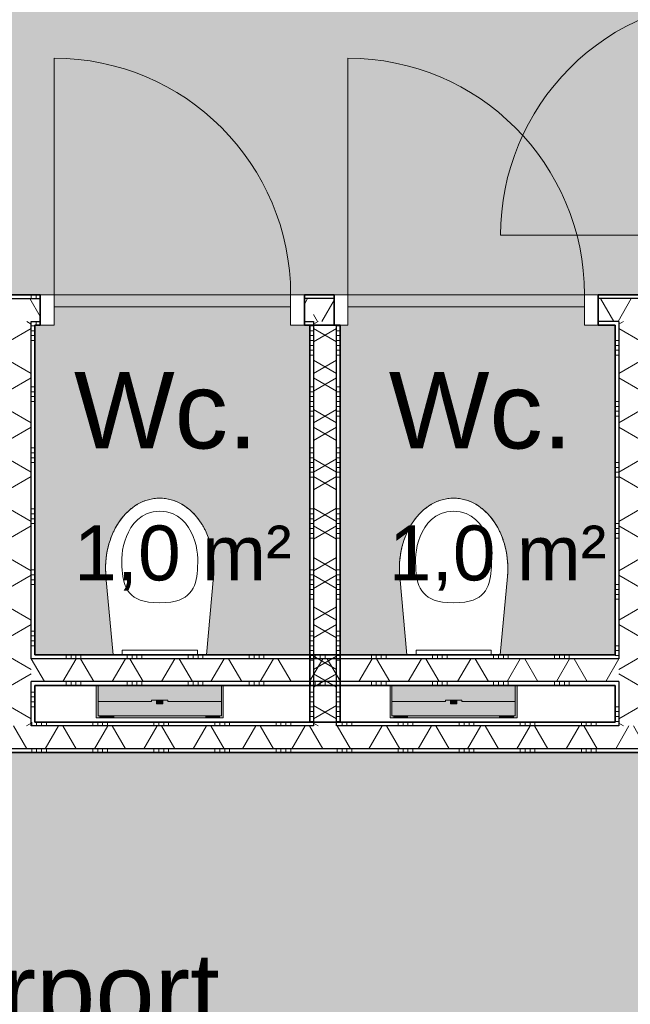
# Model space of a CAD drawing. Header units: millimetres. Extents: x 76115 to 117635, y -12665 to 37646.
# Tile 14 of 52: x 88023 to 90023, y 8591 to 11817. Entities that reach past the tile are written whole.
import ezdxf

# ---------------------------------------------------------------- set-up
doc = ezdxf.new("R2010")
doc.units = ezdxf.units.MM
doc.linetypes.add('Hidden', pattern=[4, 2, -2])
for name, color, linetype, lineweight in [('A-AREA-IDEN', 2, 'Continuous', 13), ('A-AREA-PATT', 32, 'Continuous', 9), ('A-DOOR', 31, 'Continuous', 18), ('A-DOOR-FRAM', 31, 'Continuous', 13), ('A-WALL', 113, 'Continuous', 18), ('A-WALL-PATT', 111, 'Continuous', 35), ('I-WALL', 2, 'Continuous', 18), ('P-SANR-FIXT', 6, 'Continuous', 13)]:
    doc.layers.add(name, color=color, linetype=linetype, lineweight=lineweight)
doc.styles.add('Arial', font='arial.ttf', dxfattribs={"height": 180})
doc.styles.add('Arial_1', font='arial.ttf', dxfattribs={"height": 250})
pattern_1 = [(270, (87510, 9515.63), (200, 7e-13), []), (270, (87494, 9515.63), (200, 7e-13), []), (270, (87478, 9515.63), (200, 7e-13), []), (270, (87462, 9515.63), (200, 7e-13), [])]
pattern_2 = [(90, (90460.13, 10815.54), (-200, 5e-13), []), (90, (90476.13, 10815.54), (-200, 5e-13), []), (90, (90492.13, 10815.54), (-200, 5e-13), []), (90, (90508.13, 10815.54), (-200, 5e-13), [])]
pattern_3 = [(0, (88972.57, 10165.59), (0, 200), []), (0, (88972.57, 10149.59), (0, 200), []), (0, (88972.57, 10133.59), (0, 200), []), (0, (88972.57, 10117.59), (0, 200), [])]
pattern_4 = [(270, (90510.13, 9515.63), (200, 5e-13), []), (270, (90494.13, 9515.63), (200, 5e-13), []), (270, (90478.13, 9515.63), (200, 5e-13), []), (270, (90462.13, 9515.63), (200, 5e-13), [])]
pattern_5 = [(180, (89072.57, 10165.59), (-3e-13, -200), []), (180, (89072.57, 10181.59), (-3e-13, -200), []), (180, (89072.57, 10197.59), (-3e-13, -200), []), (180, (89072.57, 10213.59), (-3e-13, -200), [])]
pattern_6 = [(90, (87460, 10815.54), (-200, -2e-12), []), (90, (87476, 10815.54), (-200, -2e-12), []), (90, (87492, 10815.54), (-200, -2e-12), []), (90, (87508, 10815.54), (-200, -2e-12), [])]
pattern_7 = [(270, (89022.56, 9735.63), (200, 4e-12), []), (270, (89006.56, 9735.63), (200, 4e-12), []), (270, (88990.56, 9735.63), (200, 4e-12), []), (270, (88974.56, 9735.63), (200, 4e-12), [])]

# ---------------------------------------------------------------- blocks, each defined once
blk = doc.blocks.new('200_32_ISR_deur_binnen - dagmaat 0800x2300-7616677-plot_01')
at = {"layer": 'A-DOOR', "lineweight": 13}
blk.add_hatch(color=256, dxfattribs=at).paths.add_polyline_path([(-387.5, 10), (387.5, 10), (387.5, 50), (-387.5, 50)])
for p, q in [((-387.5, 50), (-387.5, 825)), ((-387.5, 50), (387.5, 50)), ((-387.5, 50), (-387.5, 10)), ((387.5, 50), (-387.5, 50)), ((387.5, 10), (387.5, 50)), ((-387.5, 10), (387.5, 10))]:
    blk.add_line(p, q, dxfattribs=at)
at = {"layer": 'A-DOOR', "linetype": 'Hidden', "lineweight": 13}
blk.add_line((-387.5, 10), (387.5, 10), dxfattribs=at)
at = {"layer": 'A-DOOR', "lineweight": 13}
blk.add_arc((-387.5, 50), 775, 360, 90, dxfattribs=at)
at = {"layer": 'A-DOOR-FRAM'}
for p, q in [((-387.5, 50), (-432.5, 50)), ((-387.5, -50), (-387.5, 50)), ((432.5, 50), (387.5, 50)), ((387.5, 50), (387.5, -50)), ((-432.5, -50), (-387.5, -50))]:
    blk.add_line(p, q, dxfattribs=at)
blk = doc.blocks.new('74_PF_toilet - Type 1-V29-plot_01')
at = {"layer": 'P-SANR-FIXT'}
for points in [[(-208, 189.5), (-208, 83.5), (-201.8, 83.5), (-201.8, 183.5), (-197.5, 183.5), (-197.5, 189.5), (-201.8, 189.5)], [(-201.8, 183.5), (-201.8, 136.5), (-26.5, 136.5), (-26.5, 131.5), (-10.1, 131.5), (-9.1, 144), (10.1, 144), (10.1, 131.5), (26.5, 131.5), (26.5, 136.5), (201.8, 136.5), (201.8, 183.5), (-160.6, 183.5)], [(-195, 189.5), (-197.5, 189.5), (-197.5, 183.5), (-194, 183.5), (-194, 189.5)], [(-189.2, 189.5), (-191.6, 189.5), (-190.6, 183.5), (-189.2, 183.5)], [(-163.6, 189.5), (-189.2, 189.5), (-189.2, 183.5), (-149.2, 183.5), (-149.2, 189.5), (-160.6, 189.5)], [(-149.2, 189.5), (-149.2, 183.5), (149.2, 183.5), (149.2, 189.5), (-32.9, 189.5)], [(163.6, 189.5), (149.2, 189.5), (149.2, 183.5), (189.2, 183.5), (189.2, 189.5), (177.2, 189.5)], [(190.6, 189.5), (189.2, 189.5), (189.2, 183.5), (191.6, 183.5), (191.6, 189.5)], [(194, 189.5), (195, 183.5), (197.5, 183.5), (197.5, 189.5), (195, 189.5)], [(201.8, 189.5), (197.5, 189.5), (197.5, 183.5), (201.8, 183.5), (202, 83.5), (208, 83.5), (208, 189.5)], [(-201.8, 136.5), (-201.8, 83.5), (201.8, 83.5), (201.8, 136.5), (26.5, 136.5), (26.5, 131.5), (-26.5, 131.5), (-26.5, 136.5), (-160.6, 136.5)], [(0, 144), (-10.1, 144), (-9.1, 131.5), (10.1, 131.5), (9.1, 144), (2.7, 144)]]:
    blk.add_hatch(color=256, dxfattribs=at).paths.add_polyline_path(points)
for p, q in [((-208, 189.5), (-197.5, 189.5)), ((-208, 83.5), (-208, 189.5)), ((-201.8, 136.5), (-201.8, 183.5)), ((-201.8, 183.5), (201.8, 183.5)), ((-197.5, 189.5), (-192.5, 189.5)), ((-191.9, 189.5), (-194.2, 189.5)), ((-192.5, 189.5), (-192.5, 183.5)), ((-189.2, 189.5), (-192.5, 189.5)), ((-149.2, 189.5), (-189.2, 189.5)), ((149.2, 189.5), (-149.2, 189.5)), ((189.2, 189.5), (149.2, 189.5)), ((192.5, 189.5), (189.2, 189.5)), ((194.2, 189.5), (191.9, 189.5)), ((192.5, 183.5), (192.5, 189.5)), ((192.5, 189.5), (197.5, 189.5)), ((197.5, 189.5), (208, 189.5)), ((201.8, 183.5), (201.8, 136.5)), ((208, 189.5), (208, 83.5)), ((-201.8, 83.5), (-201.8, 136.5)), ((-201.8, 136.5), (-26.5, 136.5)), ((-26.5, 131.5), (-26.5, 136.5)), ((26.5, 131.5), (-26.5, 131.5)), ((-10.5, 144), (-10.5, 131.5)), ((10.5, 144), (-10.5, 144)), ((-10.1, 144), (-10.5, 144)), ((10.5, 144), (10.1, 144)), ((10.5, 131.5), (10.5, 144)), ((26.5, 136.5), (201.8, 136.5)), ((26.5, 136.5), (26.5, 131.5)), ((201.8, 136.5), (201.8, 83.5)), ((-176.3, -273.1), (-153, -16.5)), ((-176.3, -273.1), (-153, -16.5)), ((153, -16.5), (176.3, -273.1)), ((176.3, -273.1), (153, -16.5))]:
    blk.add_line(p, q, dxfattribs=at)
for start_param, end_param in [(1.453584, 3.141593), (3.141593, 4.829601)]:
    blk.add_ellipse((0, -300), major_axis=(0, 230), ratio=0.771739, start_param=start_param, end_param=end_param, dxfattribs=at)
for points, knots in [([(0, -487), (-62.6, -487), (-126, -396.6), (-126, -297), (-113.1, -217.6), (-56.2, -187), (0, -187)], [0, 0, 0, 0, 0.29817, 0.615872, 0.883496, 1.103556, 1.103556, 1.103556, 1.103556]), ([(0, -487), (62.6, -487), (126, -396.6), (126, -297), (113.1, -217.6), (56.2, -187), (0, -187)], [0, 0, 0, 0, 0.29817, 0.615872, 0.883496, 1.103556, 1.103556, 1.103556, 1.103556]), ([(0, -530), (-6.3, -530), (-18.9, -529.1), (-37.2, -525.3), (-52.3, -520), (-64.1, -514.6), (-72.7, -509.9), (-81.1, -504.7), (-89.4, -498.8), (-97.4, -492.4), (-105.1, -485.5), (-112.4, -478.1), (-119.5, -470.2), (-126.3, -461.7), (-132.7, -452.9), (-138.7, -443.7), (-144.4, -433.9), (-149.7, -423.8), (-154.5, -413.5), (-158.9, -402.8), (-162.8, -391.8), (-166.4, -380.5), (-169.4, -369.1), (-172, -357.4), (-174.1, -345.6), (-175.7, -333.6), (-177.2, -317.5), (-177.8, -297.5), (-177, -281.3), (-176.3, -273.1)], [0, 0, 0, 0, 0.0625, 0.125, 0.1875, 0.21875, 0.25, 0.28125, 0.3125, 0.34375, 0.375, 0.40625, 0.4375, 0.46875, 0.5, 0.53125, 0.5625, 0.59375, 0.625, 0.65625, 0.6875, 0.71875, 0.75, 0.78125, 0.8125, 0.84375, 0.875, 0.9375, 1, 1, 1, 1]), ([(176.3, -273.1), (177, -281.3), (177.8, -297.5), (177.2, -317.5), (175.7, -333.6), (174.1, -345.6), (172, -357.4), (169.4, -369.1), (166.4, -380.5), (162.8, -391.8), (158.9, -402.8), (154.5, -413.5), (149.7, -423.8), (144.4, -433.9), (138.7, -443.7), (132.7, -452.9), (126.3, -461.7), (119.5, -470.2), (112.4, -478.1), (105.1, -485.5), (97.4, -492.4), (89.4, -498.8), (81.1, -504.7), (72.7, -509.9), (64.1, -514.6), (52.3, -520), (37.2, -525.3), (18.9, -529.1), (6.3, -530), (0, -530)], [0, 0, 0, 0, 0.0625, 0.125, 0.15625, 0.1875, 0.21875, 0.25, 0.28125, 0.3125, 0.34375, 0.375, 0.40625, 0.4375, 0.46875, 0.5, 0.53125, 0.5625, 0.59375, 0.625, 0.65625, 0.6875, 0.71875, 0.75, 0.78125, 0.8125, 0.875, 0.9375, 1, 1, 1, 1])]:
    blk.add_open_spline(points, degree=3, knots=knots, dxfattribs=at)
blk = doc.blocks.new('NLRS_74_PF_WPB_bedieningsplaat Sigma 01_Geberit - gr_kl spoeling mat verchroomd-7672817-plot_01')
at = {"layer": 'P-SANR-FIXT'}
for p, q in [((97913.2, 26450.8), (97913.2, 26465.8)), ((98159.2, 26465.8), (98159.2, 26450.8)), ((98159.2, 26450.8), (97913.2, 26450.8))]:
    blk.add_line(p, q, dxfattribs=at)
blk = doc.blocks.new('200_32_ISR_deur_binnen - dagmaat 0800x2300-V31-plot_01')
at = {"layer": 'A-DOOR', "lineweight": 13}
blk.add_hatch(color=256, dxfattribs=at).paths.add_polyline_path([(387.5, 10), (387.5, 50), (-387.5, 50), (-387.5, 10), (-29.4, 10)])
for p, q in [((-387.5, 50), (-387.5, 825)), ((-387.5, 50), (387.5, 50)), ((-387.5, 50), (-387.5, 10)), ((387.5, 50), (-387.5, 50)), ((387.5, 10), (387.5, 50)), ((-387.5, 10), (387.5, 10))]:
    blk.add_line(p, q, dxfattribs=at)
at = {"layer": 'A-DOOR', "linetype": 'Hidden', "lineweight": 13}
blk.add_line((-387.5, 10), (387.5, 10), dxfattribs=at)
at = {"layer": 'A-DOOR', "lineweight": 13}
blk.add_arc((-387.5, 50), 775, 360, 90, dxfattribs=at)
at = {"layer": 'A-DOOR-FRAM'}
for p, q in [((-387.5, 50), (-432.5, 50)), ((-387.5, -50), (-387.5, 50)), ((432.5, 50), (387.5, 50)), ((387.5, 50), (387.5, -50)), ((-432.5, -50), (-387.5, -50)), ((387.5, -50), (432.5, -50))]:
    blk.add_line(p, q, dxfattribs=at)
blk = doc.blocks.new('74_PF_toilet - Type 1-V36-plot_01')
at = {"layer": 'P-SANR-FIXT'}
for points in [[(-201.8, 189.5), (-208, 189.5), (-208, 83.5), (-201.8, 83.5), (-201.8, 183.5), (-197.5, 183.5), (-197.5, 189.5)], [(-201.8, 183.5), (-201.8, 136.5), (-26.5, 136.5), (-26.5, 131.5), (-10.1, 131.5), (-9.1, 144), (10.1, 144), (10.1, 131.5), (26.5, 131.5), (26.5, 136.5), (201.8, 136.5), (201.8, 183.5), (-91.5, 183.5)], [(-195, 189.5), (-197.5, 189.5), (-197.5, 183.5), (-194, 183.5), (-194, 189.5)], [(-189.2, 189.5), (-191.6, 189.5), (-190.6, 183.5), (-189.2, 183.5)], [(-163.6, 189.5), (-189.2, 189.5), (-189.2, 183.5), (-149.2, 183.5), (-149.2, 189.5)], [(-149.2, 189.5), (-149.2, 183.5), (149.2, 183.5), (149.2, 189.5), (-91.5, 189.5)], [(177.2, 189.5), (149.2, 189.5), (149.2, 183.5), (189.2, 183.5), (189.2, 189.5)], [(190.6, 189.5), (189.2, 189.5), (189.2, 183.5), (191.6, 183.5), (191.6, 189.5)], [(194, 189.5), (195, 183.5), (197.5, 183.5), (197.5, 189.5), (195, 189.5)], [(201.8, 189.5), (197.5, 189.5), (197.5, 183.5), (201.8, 183.5), (202, 83.5), (208, 83.5), (208, 189.5)], [(-201.8, 136.5), (-201.8, 83.5), (201.8, 83.5), (201.8, 136.5), (26.5, 136.5), (26.5, 131.5), (-26.5, 131.5), (-26.5, 136.5), (-91.5, 136.5)], [(5.2, 144), (-10.1, 144), (-9.1, 131.5), (10.1, 131.5), (9.1, 144), (7.4, 144)]]:
    blk.add_hatch(color=256, dxfattribs=at).paths.add_polyline_path(points)
for p, q in [((-208, 189.5), (-197.5, 189.5)), ((-208, 83.5), (-208, 189.5)), ((-201.8, 136.5), (-201.8, 183.5)), ((-201.8, 183.5), (201.8, 183.5)), ((-197.5, 189.5), (-192.5, 189.5)), ((-191.9, 189.5), (-194.2, 189.5)), ((-192.5, 189.5), (-192.5, 183.5)), ((-189.2, 189.5), (-192.5, 189.5)), ((-149.2, 189.5), (-189.2, 189.5)), ((149.2, 189.5), (-149.2, 189.5)), ((189.2, 189.5), (149.2, 189.5)), ((192.5, 189.5), (189.2, 189.5)), ((194.2, 189.5), (191.9, 189.5)), ((192.5, 183.5), (192.5, 189.5)), ((192.5, 189.5), (197.5, 189.5)), ((197.5, 189.5), (208, 189.5)), ((201.8, 183.5), (201.8, 136.5)), ((208, 189.5), (208, 83.5)), ((-201.8, 83.5), (-201.8, 136.5)), ((-201.8, 136.5), (-26.5, 136.5)), ((-26.5, 131.5), (-26.5, 136.5)), ((26.5, 131.5), (-26.5, 131.5)), ((-10.5, 144), (-10.5, 131.5)), ((10.5, 144), (-10.5, 144)), ((-10.1, 144), (-10.5, 144)), ((10.5, 144), (10.1, 144)), ((10.5, 131.5), (10.5, 144)), ((26.5, 136.5), (201.8, 136.5)), ((26.5, 136.5), (26.5, 131.5)), ((201.8, 136.5), (201.8, 83.5)), ((-176.3, -273.1), (-153, -16.5)), ((-176.3, -273.1), (-153, -16.5)), ((153, -16.5), (176.3, -273.1)), ((176.3, -273.1), (153, -16.5))]:
    blk.add_line(p, q, dxfattribs=at)
for start_param, end_param in [(1.453584, 3.141593), (3.141593, 4.829601)]:
    blk.add_ellipse((0, -300), major_axis=(0, 230), ratio=0.771739, start_param=start_param, end_param=end_param, dxfattribs=at)
for points, knots in [([(0, -487), (-62.6, -487), (-126, -396.6), (-126, -297), (-113.1, -217.6), (-56.2, -187), (0, -187)], [0, 0, 0, 0, 0.29817, 0.615872, 0.883496, 1.103556, 1.103556, 1.103556, 1.103556]), ([(0, -487), (62.6, -487), (126, -396.6), (126, -297), (113.1, -217.6), (56.2, -187), (0, -187)], [0, 0, 0, 0, 0.29817, 0.615872, 0.883496, 1.103556, 1.103556, 1.103556, 1.103556]), ([(0, -530), (-6.3, -530), (-18.9, -529.1), (-37.2, -525.3), (-52.3, -520), (-64.1, -514.6), (-72.7, -509.9), (-81.1, -504.7), (-89.4, -498.8), (-97.4, -492.4), (-105.1, -485.5), (-112.4, -478.1), (-119.5, -470.2), (-126.3, -461.7), (-132.7, -452.9), (-138.7, -443.7), (-144.4, -433.9), (-149.7, -423.8), (-154.5, -413.5), (-158.9, -402.8), (-162.8, -391.8), (-166.4, -380.5), (-169.4, -369.1), (-172, -357.4), (-174.1, -345.6), (-175.7, -333.6), (-177.2, -317.5), (-177.8, -297.5), (-177, -281.3), (-176.3, -273.1)], [0, 0, 0, 0, 0.0625, 0.125, 0.1875, 0.21875, 0.25, 0.28125, 0.3125, 0.34375, 0.375, 0.40625, 0.4375, 0.46875, 0.5, 0.53125, 0.5625, 0.59375, 0.625, 0.65625, 0.6875, 0.71875, 0.75, 0.78125, 0.8125, 0.84375, 0.875, 0.9375, 1, 1, 1, 1]), ([(176.3, -273.1), (177, -281.3), (177.8, -297.5), (177.2, -317.5), (175.7, -333.6), (174.1, -345.6), (172, -357.4), (169.4, -369.1), (166.4, -380.5), (162.8, -391.8), (158.9, -402.8), (154.5, -413.5), (149.7, -423.8), (144.4, -433.9), (138.7, -443.7), (132.7, -452.9), (126.3, -461.7), (119.5, -470.2), (112.4, -478.1), (105.1, -485.5), (97.4, -492.4), (89.4, -498.8), (81.1, -504.7), (72.7, -509.9), (64.1, -514.6), (52.3, -520), (37.2, -525.3), (18.9, -529.1), (6.3, -530), (0, -530)], [0, 0, 0, 0, 0.0625, 0.125, 0.15625, 0.1875, 0.21875, 0.25, 0.28125, 0.3125, 0.34375, 0.375, 0.40625, 0.4375, 0.46875, 0.5, 0.53125, 0.5625, 0.59375, 0.625, 0.65625, 0.6875, 0.71875, 0.75, 0.78125, 0.8125, 0.875, 0.9375, 1, 1, 1, 1])]:
    blk.add_open_spline(points, degree=3, knots=knots, dxfattribs=at)
blk = doc.blocks.new('200_32_ISR_deur_binnen - dagmaat 0800x2300-V37-plot_01')
at = {"layer": 'A-DOOR', "lineweight": 13}
blk.add_hatch(color=256, dxfattribs=at).paths.add_polyline_path([(387.5, 10), (387.5, 50), (-387.5, 50), (-387.5, 10), (50.3, 10)])
for p, q in [((-387.5, 50), (-387.5, 825)), ((-387.5, 50), (387.5, 50)), ((-387.5, 50), (-387.5, 10)), ((387.5, 50), (-387.5, 50)), ((387.5, 10), (387.5, 50)), ((-387.5, 10), (387.5, 10))]:
    blk.add_line(p, q, dxfattribs=at)
at = {"layer": 'A-DOOR', "linetype": 'Hidden', "lineweight": 13}
blk.add_line((-387.5, 10), (387.5, 10), dxfattribs=at)
at = {"layer": 'A-DOOR', "lineweight": 13}
blk.add_arc((-387.5, 50), 775, 360, 90, dxfattribs=at)
at = {"layer": 'A-DOOR-FRAM'}
for p, q in [((-387.5, 50), (-432.5, 50)), ((-387.5, -50), (-387.5, 50)), ((432.5, 50), (387.5, 50)), ((387.5, 50), (387.5, -50)), ((-412.5, -50), (-387.5, -50)), ((387.5, -50), (432.5, -50))]:
    blk.add_line(p, q, dxfattribs=at)

msp = doc.modelspace()

# ---------------------------------------------------------------- hatches: boundary and pattern name
at = {"layer": 'A-AREA-PATT'}
h = msp.add_hatch(color=254, dxfattribs=at)
h.paths.add_polyline_path([(88514.3, 10865.5), (88910.1, 10865.5), (88910.1, 10875.5), (88135.1, 10875.5), (88135.1, 10865.5)])
h.paths.add_polyline_path([(89097.6, 10865.5), (89872.6, 10865.5), (89872.6, 10875.5), (89097.6, 10875.5), (89097.6, 10871.5)])
h.paths.add_polyline_path([(87910.1, 10865.5), (87910.1, 10875.5), (87135.1, 10875.5), (87135.1, 10865.5), (87493.2, 10865.5)])
h.paths.add_polyline_path([(88514.3, 10915.5), (90372.5, 10915.5), (90372.5, 13915.7), (86947.4, 13915.7), (86947.4, 13965.7), (86047.4, 13965.7), (86047.4, 13915.7), (85947.4, 13915.7), (85947.4, 12065.5), (86447.4, 12065.4), (86447.4, 11465.4), (85947.4, 11465.4), (85947.4, 10915.5), (88135.1, 10915.5)])
h.paths.add_polyline_path([(90422.5, 11110.5), (90422.5, 11885.5), (90412.5, 11885.5), (90412.5, 11110.5)])
h.paths.add_polyline_path([(90412.5, 12145.5), (90422.5, 12145.5), (90422.5, 12920.5), (90412.5, 12920.5), (90412.5, 12296.1)])
h.paths.add_polyline_path([(90422.5, 13103.1), (90422.5, 13878.1), (90412.5, 13878.1), (90412.5, 13103.1)])
for points in [[(88072.6, 9735.6), (88328.4, 9735.6), (88305, 9992.2), (88305, 10043.5), (88312, 10088.2), (88329.9, 10137.9), (88348.7, 10172), (88376.3, 10204.6), (88408.6, 10229), (88444.1, 10244), (88481.3, 10249.1), (88518.5, 10244), (88554, 10229), (88586.3, 10204.6), (88614, 10172), (88635.7, 10132.6), (88650.6, 10088.2), (88658, 10040.7), (88657.6, 9992.2), (88634.3, 9735.6), (88972.6, 9735.6), (88972.6, 10815.5), (88910.1, 10815.5), (88910.1, 10865.5), (88135.1, 10865.5), (88135.1, 10815.5), (88072.6, 10815.5), (88072.6, 9803)], [(89072.6, 9735.6), (89290.9, 9735.6), (89267.5, 9992.2), (89267.5, 10043.5), (89274.5, 10088.2), (89292.4, 10137.9), (89311.2, 10172), (89338.8, 10204.6), (89371.1, 10229), (89406.6, 10244), (89443.8, 10249.1), (89481, 10244), (89516.5, 10229), (89548.8, 10204.6), (89576.5, 10172), (89598.2, 10132.6), (89613.1, 10088.2), (89620.5, 10040.7), (89620.1, 9992.2), (89596.8, 9735.6), (89972.6, 9735.6), (89972.6, 10815.5), (89872.6, 10815.5), (89872.6, 10865.5), (89097.6, 10865.5), (89097.6, 10815.5), (89072.6, 10815.5), (89072.6, 9803)]]:
    msp.add_hatch(color=254, dxfattribs=at).paths.add_polyline_path(points)
h = msp.add_hatch(color=254, dxfattribs=at)
h.paths.add_polyline_path([(87022.6, 6365.6), (88947.7, 6365.6), (88947.7, 7765.6), (91947.7, 7765.6), (91947.7, 9415.6), (85947.4, 9415.6), (85947.4, 7310.6), (85897.4, 7309.8), (85897.4, 6410.6), (85947.4, 6410.6), (85947.4, 6365.6), (86259.1, 6365.6)])
h.paths.add_polyline_path([(91577.5, 7715.6), (91885.2, 7715.6), (91885.2, 7725.6), (91110.2, 7725.6), (91110.2, 7715.6)])
h.paths.add_polyline_path([(90556.5, 7715.6), (90885.2, 7715.6), (90885.2, 7725.6), (90110.2, 7725.6), (90110.2, 7715.6)])
h.paths.add_polyline_path([(89885.2, 7715.6), (89885.2, 7725.6), (89110.2, 7725.6), (89110.2, 7715.6), (89535.4, 7715.6)])
h.paths.add_polyline_path([(91897.6, 9455.6), (91897.6, 9465.6), (91122.6, 9465.6), (91122.6, 9455.6), (91577.5, 9455.6)])
h.paths.add_polyline_path([(90135.1, 9455.6), (90910.1, 9455.6), (90910.1, 9465.6), (90135.1, 9465.6)])
h.paths.add_polyline_path([(86157.7, 9455.6), (86847.5, 9455.6), (86847.5, 9465.6), (86072.5, 9465.6), (86072.5, 9455.6)])
at = {"layer": 'A-WALL-PATT', "lineweight": 9}
h = msp.add_hatch(dxfattribs=at)
h.set_pattern_fill('FP_190', color=256, angle=90, style=0, pattern_type=2)
h.set_pattern_definition(pattern_6)
h.paths.add_polyline_path([(88972.6, 10903), (88972.6, 10915.5), (88955.1, 10915.5), (88955.1, 10903)])
h.paths.add_polyline_path([(87955.1, 10903), (88090.1, 10903), (88090.1, 10915.5), (87955.1, 10915.5)])
h.paths.add_polyline_path([(87090.1, 10903), (87090.1, 10915.5), (85947.4, 10915.5), (85947.4, 10903), (86472.1, 10903)])
h = msp.add_hatch(dxfattribs=at)
h.set_pattern_fill('FP_176', color=256, angle=90, style=0, pattern_type=2)
h.set_pattern_definition(pattern_2)
h.paths.add_polyline_path([(88972.6, 10903), (89052.6, 10903), (89052.6, 10915.5), (88972.6, 10915.5)])
h.paths.add_polyline_path([(89917.6, 10903), (90385, 10903), (90385, 10915.5), (89917.6, 10915.5)])
h.paths.add_polyline_path([(90460, 10903), (91947.7, 10903), (91947.7, 10915.5), (90460, 10915.5)])
h = msp.add_hatch(dxfattribs=at)
h.set_pattern_fill('FP_191', color=256, angle=60, style=0, pattern_type=2)
h.set_pattern_definition([(60, (87460, 10815.54), (-121.244, 70), []), (120, (87460, 10815.54), (-121.244, -70), [])])
h.paths.add_polyline_path([(88972.6, 10828), (88985.1, 10828), (88985.1, 10903), (88955.1, 10903), (88955.1, 10828)])
h.paths.add_polyline_path([(87090.1, 10828), (87090.1, 10903), (85934.9, 10903), (85934.9, 10828), (87060.1, 10828)])
h.paths.add_polyline_path([(88060.1, 10828), (88090.1, 10828), (88090.1, 10903), (87955.1, 10903), (87955.1, 10828), (88003.7, 10828)])
h = msp.add_hatch(dxfattribs=at)
h.set_pattern_fill('FP_177', color=256, angle=60, style=0, pattern_type=2)
h.set_pattern_definition([(60, (90460.13, 10815.54), (-121.244, 70), []), (120, (90460.13, 10815.54), (-121.244, -70), [])])
h.paths.add_polyline_path([(88985.1, 10828), (89052.6, 10828), (89052.6, 10903), (88985.1, 10903), (88985.1, 10871.5)])
h.paths.add_polyline_path([(91947.7, 10828), (91947.7, 10903), (89917.6, 10903), (89917.6, 10828), (91832.8, 10828)])
h = msp.add_hatch(dxfattribs=at)
h.set_pattern_fill('FP_190', color=256, angle=90, style=0, pattern_type=2)
h.set_pattern_definition(pattern_6)
h.paths.add_polyline_path([(88972.6, 10815.5), (88972.6, 10828), (88955.1, 10828), (88955.1, 10815.5)])
h.paths.add_polyline_path([(87972.6, 10815.5), (87985.1, 10815.5), (87985.1, 10828), (87955.1, 10828), (87955.1, 10815.5)])
h.paths.add_polyline_path([(88072.6, 10815.5), (88090.1, 10815.5), (88090.1, 10828), (88060.1, 10828), (88060.1, 10815.5)])
h.paths.add_polyline_path([(86972.6, 10815.5), (86985.1, 10815.5), (86985.1, 10828), (85947.4, 10828), (85947.4, 10815.5), (86727.4, 10815.5)])
h.paths.add_polyline_path([(87072.6, 10815.5), (87090.1, 10815.5), (87090.1, 10828), (87060.1, 10828), (87060.1, 10815.5)])
h = msp.add_hatch(dxfattribs=at)
h.set_pattern_fill('FP_193', color=256, angle=60, style=0, pattern_type=2)
h.set_pattern_definition([(150, (88072.57, 10165.59), (-70, -121.244), []), (210, (88072.57, 10165.59), (70, -121.244), [])])
h.paths.add_polyline_path([(88060.1, 9503.1), (88060.1, 10828), (87985.1, 10828), (87985.1, 9503.1), (88003.7, 9503.1)])
h = msp.add_hatch(dxfattribs=at)
h.set_pattern_fill('FP_192', color=256, angle=90, style=0, pattern_type=2)
h.set_pattern_definition([(180, (88072.57, 10165.59), (-3e-13, -200), []), (180, (88072.57, 10181.59), (-3e-13, -200), []), (180, (88072.57, 10197.59), (-3e-13, -200), []), (180, (88072.57, 10213.59), (-3e-13, -200), [])])
h.paths.add_polyline_path([(88060.1, 9515.6), (88072.6, 9515.6), (88072.6, 9648.1), (88060.1, 9648.1)])
h.paths.add_polyline_path([(88072.6, 9723.1), (88072.6, 10815.5), (88060.1, 10815.5), (88060.1, 9723.1)])
h = msp.add_hatch(dxfattribs=at)
h.set_pattern_fill('FP_178', color=256, angle=90, style=0, pattern_type=2)
h.set_pattern_definition(pattern_3)
h.paths.add_polyline_path([(88972.6, 9515.6), (88985.1, 9515.6), (88985.1, 10828), (88972.6, 10828), (88972.6, 9803)])
h = msp.add_hatch(dxfattribs=at)
h.set_pattern_fill('FP_188', color=256, angle=90, style=0, pattern_type=2)
h.set_pattern_definition(pattern_5)
h.paths.add_polyline_path([(88972.6, 9515.6), (88985.1, 9515.6), (88985.1, 10815.5), (88972.6, 10815.5), (88972.6, 9803)])
h = msp.add_hatch(dxfattribs=at)
h.set_pattern_fill('FP_179', color=256, angle=60, style=0, pattern_type=2)
h.set_pattern_definition([(330, (88972.57, 10165.59), (70, 121.244), []), (30, (88972.57, 10165.59), (-70, 121.244), [])])
h.paths.add_polyline_path([(88985.1, 9503.1), (89060.1, 9503.1), (89060.1, 10815.5), (89052.6, 10815.5), (89052.6, 10828), (88985.1, 10828), (88985.1, 9515.6)])
h = msp.add_hatch(dxfattribs=at)
h.set_pattern_fill('FP_189', color=256, angle=60, style=0, pattern_type=2)
h.set_pattern_definition([(150, (89072.56, 10165.59), (-70, -121.244), []), (210, (89072.56, 10165.59), (70, -121.244), [])])
h.paths.add_polyline_path([(89024.8, 9515.6), (89060.1, 9515.6), (89060.1, 10815.5), (88985.1, 10815.5), (88985.1, 9515.6)])
h = msp.add_hatch(dxfattribs=at)
h.set_pattern_fill('FP_178', color=256, angle=90, style=0, pattern_type=2)
h.set_pattern_definition(pattern_3)
h.paths.add_polyline_path([(89060.1, 9503.1), (89072.6, 9503.1), (89072.6, 10815.5), (89060.1, 10815.5), (89060.1, 9515.6)])
h = msp.add_hatch(dxfattribs=at)
h.set_pattern_fill('FP_188', color=256, angle=90, style=0, pattern_type=2)
h.set_pattern_definition(pattern_5)
h.paths.add_polyline_path([(89072.6, 9515.6), (89072.6, 10815.5), (89060.1, 10815.5), (89060.1, 9515.6)])
h = msp.add_hatch(dxfattribs=at)
h.set_pattern_fill('FP_176', color=256, angle=90, style=0, pattern_type=2)
h.set_pattern_definition(pattern_2)
h.paths.add_polyline_path([(89917.6, 10815.5), (89985.1, 10815.5), (89985.1, 10828), (89917.6, 10828)])
h.paths.add_polyline_path([(90301.2, 10815.5), (90985.1, 10815.5), (90985.1, 10828), (90060.1, 10828), (90060.1, 10815.5), (90072.6, 10815.5)])
h.paths.add_polyline_path([(91577.5, 10815.5), (91947.7, 10815.5), (91947.7, 10828), (91060.1, 10828), (91060.1, 10815.5), (91449.9, 10815.5)])
h = msp.add_hatch(dxfattribs=at)
h.set_pattern_fill('FP_182', color=256, angle=90, style=0, pattern_type=2)
h.set_pattern_definition([(0, (89972.57, 10165.59), (0, 200), []), (0, (89972.57, 10149.59), (0, 200), []), (0, (89972.57, 10133.59), (0, 200), []), (0, (89972.57, 10117.59), (0, 200), [])])
h.paths.add_polyline_path([(89972.6, 9515.6), (89985.1, 9515.6), (89985.1, 9648.1), (89972.6, 9648.1), (89972.6, 9635.6)])
h.paths.add_polyline_path([(89972.6, 9723.1), (89985.1, 9723.1), (89985.1, 10815.5), (89972.6, 10815.5), (89972.6, 9735.6)])
h = msp.add_hatch(dxfattribs=at)
h.set_pattern_fill('FP_183', color=256, angle=60, style=0, pattern_type=2)
h.set_pattern_definition([(330, (89972.56, 10165.59), (70, 121.244), []), (30, (89972.56, 10165.59), (-70, 121.244), [])])
h.paths.add_polyline_path([(90060.1, 9503.1), (90060.1, 10828), (89985.1, 10828), (89985.1, 9503.1), (90045.9, 9503.1)])
h = msp.add_hatch(dxfattribs=at)
h.set_pattern_fill('FP_197', color=256, angle=-300, style=0, pattern_type=2)
h.set_pattern_definition([(240, (89022.57, 9735.63), (121.244, -70), []), (300, (89022.57, 9735.63), (121.244, 70), [])])
h.paths.add_polyline_path([(89972.6, 9648.1), (89985.1, 9648.1), (89985.1, 9723.1), (88060.1, 9723.1), (88060.1, 9648.1), (89790.6, 9648.1)])
h = msp.add_hatch(dxfattribs=at)
h.set_pattern_fill('FP_196', color=256, angle=-270, style=0, pattern_type=2)
h.set_pattern_definition(pattern_7)
h.paths.add_polyline_path([(89972.6, 9723.1), (89972.6, 9735.6), (88072.6, 9735.6), (88072.6, 9723.1), (89790.6, 9723.1)])
h = msp.add_hatch(dxfattribs=at)
h.set_pattern_fill('FP_196', color=256, angle=-270, style=0, pattern_type=2)
h.set_pattern_definition(pattern_7)
h.paths.add_polyline_path([(89972.6, 9635.6), (89972.6, 9648.1), (88072.6, 9648.1), (88072.6, 9635.6), (89790.6, 9635.6)])
h = msp.add_hatch(dxfattribs=at)
h.set_pattern_fill('FP_90', color=256, angle=-300, style=0, pattern_type=2)
h.set_pattern_definition([(240, (87510, 9515.63), (121.244, -70), []), (300, (87510, 9515.63), (121.244, 70), [])])
h.paths.add_polyline_path([(88514.3, 9428.1), (89060.1, 9428.1), (89060.1, 9503.1), (86892.5, 9503.1), (86892.5, 9428.1), (87493.2, 9428.1)])
h.paths.add_polyline_path([(85934.9, 9428.1), (86027.5, 9428.1), (86027.5, 9503.1), (85934.9, 9503.1)])
h = msp.add_hatch(dxfattribs=at)
h.set_pattern_fill('FP_89', color=256, angle=-270, style=0, pattern_type=2)
h.set_pattern_definition(pattern_1)
h.paths.add_polyline_path([(88641.9, 9503.1), (88985.1, 9503.1), (88985.1, 9515.6), (88060.1, 9515.6), (88060.1, 9503.1), (88514.3, 9503.1)])
h.paths.add_polyline_path([(86982.6, 9503.1), (86985.1, 9503.1), (86985.1, 9515.6), (86892.5, 9515.6), (86892.5, 9503.1)])
h.paths.add_polyline_path([(86027.5, 9503.1), (86027.5, 9515.6), (85947.4, 9515.6), (85947.4, 9503.1)])
h.paths.add_polyline_path([(87060.1, 9503.1), (87985.1, 9503.1), (87985.1, 9515.6), (87060.1, 9515.6)])
h = msp.add_hatch(dxfattribs=at)
h.set_pattern_fill('FP_181', color=256, angle=-300, style=0, pattern_type=2)
h.set_pattern_definition([(240, (90510.13, 9515.63), (121.244, -70), []), (300, (90510.13, 9515.63), (121.244, 70), [])])
h.paths.add_polyline_path([(91947.7, 9428.1), (91947.7, 9503.1), (91942.6, 9503.1), (91942.6, 9428.1)])
h.paths.add_polyline_path([(89535.4, 9428.1), (90090.1, 9428.1), (90090.1, 9503.1), (89060.1, 9503.1), (89060.1, 9428.1), (89072.6, 9428.1)])
h.paths.add_polyline_path([(90955.1, 9428.1), (91077.6, 9428.1), (91077.6, 9503.1), (90955.1, 9503.1), (90955.1, 9446.8)])
h = msp.add_hatch(dxfattribs=at)
h.set_pattern_fill('FP_180', color=256, angle=-270, style=0, pattern_type=2)
h.set_pattern_definition(pattern_4)
h.paths.add_polyline_path([(91947.7, 9503.1), (91947.7, 9515.6), (91942.6, 9515.6), (91942.6, 9503.1)])
h.paths.add_polyline_path([(89407.7, 9503.1), (89985.1, 9503.1), (89985.1, 9515.6), (89072.6, 9515.6), (89072.6, 9503.1), (89280.1, 9503.1)])
h.paths.add_polyline_path([(91077.6, 9503.1), (91077.6, 9515.6), (91060.1, 9515.6), (91060.1, 9503.1), (91067, 9503.1)])
h.paths.add_polyline_path([(90090.1, 9503.1), (90090.1, 9515.6), (90060.1, 9515.6), (90060.1, 9503.1)])
h.paths.add_polyline_path([(90985.1, 9503.1), (90985.1, 9515.6), (90955.1, 9515.6), (90955.1, 9503.1)])
h = msp.add_hatch(dxfattribs=at)
h.set_pattern_fill('FP_89', color=256, angle=-270, style=0, pattern_type=2)
h.set_pattern_definition(pattern_1)
h.paths.add_polyline_path([(89072.6, 9415.6), (89072.6, 9428.1), (86892.5, 9428.1), (86892.5, 9415.6), (89060.1, 9415.6)])
h.paths.add_polyline_path([(86027.5, 9415.6), (86027.5, 9428.1), (85947.4, 9428.1), (85947.4, 9415.6)])
h = msp.add_hatch(dxfattribs=at)
h.set_pattern_fill('FP_180', color=256, angle=-270, style=0, pattern_type=2)
h.set_pattern_definition(pattern_4)
h.paths.add_polyline_path([(91947.7, 9415.6), (91947.7, 9428.1), (91942.6, 9428.1), (91942.6, 9415.6)])
h.paths.add_polyline_path([(90090.1, 9415.6), (90090.1, 9428.1), (89072.6, 9428.1), (89072.6, 9415.6), (89535.4, 9415.6)])
h.paths.add_polyline_path([(91077.6, 9415.6), (91077.6, 9428.1), (90955.1, 9428.1), (90955.1, 9415.6)])

# ---------------------------------------------------------------- linework, layer by layer
at = {"layer": 'A-WALL', "lineweight": 25}
for p, q in [((87955.1, 10903), (88090.1, 10903)), ((89052.6, 10903), (88955.1, 10903)), ((90385, 10903), (89917.6, 10903)), ((88060.1, 10828), (88090.1, 10828)), ((88060.1, 9723.1), (88060.1, 10828)), ((88955.1, 10828), (88985.1, 10828)), ((88985.1, 10828), (88985.1, 9503.1)), ((89060.1, 9503.1), (89060.1, 10815.5)), ((89985.1, 10828), (89917.6, 10828)), ((89985.1, 10828), (89985.1, 9723.1)), ((89985.1, 9723.1), (88060.1, 9723.1)), ((88060.1, 9503.1), (88060.1, 9648.1)), ((89985.1, 9648.1), (88060.1, 9648.1)), ((89985.1, 9648.1), (89985.1, 9503.1)), ((88985.1, 9503.1), (88060.1, 9503.1)), ((89985.1, 9503.1), (89060.1, 9503.1)), ((90090.1, 9428.1), (86892.5, 9428.1))]:
    msp.add_line(p, q, dxfattribs=at)
at = {"layer": 'I-WALL', "lineweight": 35}
for p, q in [((88090.1, 10915.5), (87955.1, 10915.5)), ((88090.1, 10815.5), (88090.1, 10915.5)), ((89052.6, 10915.5), (88955.1, 10915.5)), ((88955.1, 10915.5), (88955.1, 10815.5)), ((89052.6, 10815.5), (89052.6, 10915.5)), ((90372.5, 10915.5), (89917.6, 10915.5)), ((89917.6, 10915.5), (89917.6, 10815.5)), ((88072.6, 10815.5), (88090.1, 10815.5)), ((88072.6, 9735.6), (88072.6, 10815.5)), ((89072.6, 10815.5), (88955.1, 10815.5)), ((88972.6, 10815.5), (88972.6, 9515.6)), ((89072.6, 9515.6), (89072.6, 10815.5)), ((89917.6, 10815.5), (89972.6, 10815.5)), ((89972.6, 10815.5), (89972.6, 9735.6)), ((89972.6, 9735.6), (88072.6, 9735.6)), ((88072.6, 9515.6), (88072.6, 9635.6)), ((88072.6, 9635.6), (89972.6, 9635.6)), ((89972.6, 9635.6), (89972.6, 9515.6)), ((89972.6, 9515.6), (88072.6, 9515.6)), ((86892.5, 9415.6), (90090.1, 9415.6))]:
    msp.add_line(p, q, dxfattribs=at)

# ---------------------------------------------------------------- block references
at = {"layer": 'A-DOOR-FRAM', "rotation": 90}
msp.add_blockref('200_32_ISR_deur_binnen - dagmaat 0800x2300-7616677-plot_01', (90422.5, 11498), dxfattribs=at)
at = {"layer": 'A-DOOR-FRAM'}
for name, p in [('200_32_ISR_deur_binnen - dagmaat 0800x2300-V31-plot_01', (88522.6, 10865.5)), ('200_32_ISR_deur_binnen - dagmaat 0800x2300-V37-plot_01', (89485.1, 10865.5))]:
    msp.add_blockref(name, p, dxfattribs=at)
at = {"layer": 'P-SANR-FIXT', "rotation": 180}
for name, p in [('74_PF_toilet - Type 1-V29-plot_01', (88481.3, 9719.1)), ('74_PF_toilet - Type 1-V36-plot_01', (89443.8, 9719.1)), ('NLRS_74_PF_WPB_bedieningsplaat Sigma 01_Geberit - gr_kl spoeling mat verchroomd-7672817-plot_01', (186517.6, 36201.4)), ('NLRS_74_PF_WPB_bedieningsplaat Sigma 01_Geberit - gr_kl spoeling mat verchroomd-7672817-plot_01', (187480.1, 36201.4))]:
    msp.add_blockref(name, p, dxfattribs=at)

# ---------------------------------------------------------------- texts
at = {"layer": 'A-AREA-IDEN', "lineweight": 9, "attachment_point": 1}
for s, insert, char_height, width, style in [('Wc.', (88200.5, 10661.9), 250, 753.586, 'Arial_1'), ('Wc.', (89231.6, 10661.9), 250, 753.586, 'Arial_1'), ('1,0 m²', (88200.5, 10159.5), 180, 841.772, 'Arial'), ('1,0 m²', (89231.6, 10159.5), 180, 841.772, 'Arial'), ('Voorport.', (87338.5, 8758.7), 250, 1739.662, 'Arial_1')]:
    msp.add_mtext(s, dxfattribs=dict(at, insert=insert, char_height=char_height, width=width, style=style))

doc.saveas('drawing.dxf')
